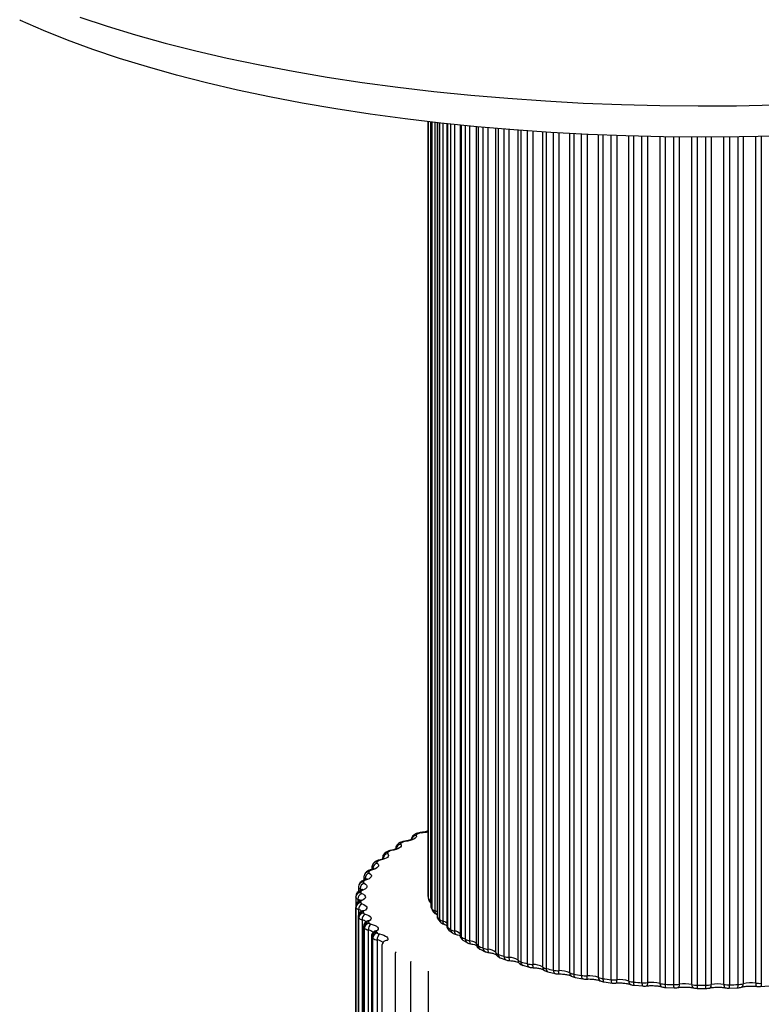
# Paper-space layout '_Dimétrica' of a CAD drawing. Header units: millimetres. Extents: x -264 to 96, y -298 to 347.
# Tile 2 of 4: x -226 to -72, y -173 to 31. Entities that reach past the tile are written whole.
import ezdxf

# ---------------------------------------------------------------- set-up
doc = ezdxf.new("R2010")
doc.units = ezdxf.units.MM

psp = doc.layouts.new('_Dimétrica')

# ---------------------------------------------------------------- linework, layer by layer
at = {"color": 7, "linetype": 'Continuous', "lineweight": 25}
for p, q in [((-141.06, 10.3), (-141.06, -150.25)), ((-140.49, 10.23), (-140.49, -152.39)), ((-139.18, 10.09), (-139.18, -154.5)), ((-137.14, 9.86), (-137.14, -156.54)), ((-134.41, 9.58), (-134.41, -158.49)), ((-143.43, -137.41), (-143.8, -137.6)), ((-142.98, -137.36), (-143.35, -137.55)), ((-146.83, -139.28), (-147.16, -139.48)), ((-146.31, -139.19), (-146.63, -139.39)), ((-150.48, -142.39), (-150.48, -142.69)), ((-149.74, -141.26), (-150.02, -141.47)), ((-152.69, -144.36), (-152.69, -144.84)), ((-152.14, -143.34), (-152.36, -143.57)), ((-154.36, -146.4), (-154.36, -147.06)), ((-154, -145.53), (-154.16, -145.76)), ((-155.47, -148.47), (-155.47, -149.41)), ((-155.39, -148.06), (-155.46, -148.47)), ((-155.29, -147.82), (-155.39, -148.06)), ((-156.01, -150.43), (-156.02, -150.55)), ((-156.02, -150.57), (-156.02, -150.55)), ((-156.02, -150.57), (-156.02, -152.31)), ((-155.98, -150.18), (-156.01, -150.43)), ((-156.01, -150.43), (-156, -150.57)), ((-141.06, -150.25), (-141.06, -150.27)), ((-141.06, -150.27), (-141.06, -150.35)), ((-141.06, -150.35), (-140.96, -151.03)), ((-156.04, -152.46), (-156.04, -254.29)), ((-156.03, -152.49), (-156.04, -152.46)), ((-156.03, -152.49), (-156.03, -254.31)), ((-156.01, -254.54), (-156.01, -152.71)), ((-155.19, -151.33), (-155.2, -151.33)), ((-140.39, -152.84), (-140.08, -153.49)), ((-155.51, -154.56), (-155.51, -256.39)), ((-155.5, -154.65), (-155.5, -256.47)), ((-155.41, -256.7), (-155.41, -154.87)), ((-139.26, -154.13), (-139.25, -154.14)), ((-138.92, -155.21), (-138.4, -155.82)), ((-154.73, -155.29), (-154.73, -257.11)), ((-154.43, -156.64), (-154.43, -258.47)), ((-154.38, -156.79), (-154.38, -258.61)), ((-154.23, -258.83), (-154.23, -157.01)), ((-153.77, -155.59), (-153.82, -155.62)), ((-153.45, -157.4), (-153.45, -259.22)), ((-152.79, -158.68), (-152.79, -260.5)), ((-152.69, -158.88), (-152.69, -260.7)), ((-152.49, -260.92), (-152.49, -159.09)), ((-152.31, -157.75), (-152.31, -157.75)), ((-136.71, -157.43), (-136, -158)), ((-151.6, -159.46), (-151.6, -261.29)), ((-150.61, -160.66), (-150.61, -262.48)), ((-150.23, -159.82), (-150.26, -159.84)), ((-133.81, -159.5), (-132.92, -160.03)), ((-147.9, -162.56), (-147.9, -264.39)), ((-130.26, -161.41), (-129.2, -161.9)), ((-126.1, -163.16), (-124.88, -163.6)), ((-144.69, -164.38), (-144.69, -266.2)), ((-121.38, -164.73), (-120.03, -165.12)), ((-141.01, -166.1), (-141.01, -166.06)), ((-141.01, -166.1), (-141.01, -267.92)), ((-141, -165.91), (-140.99, -166.1)), ((-116.17, -166.1), (-114.69, -166.43)), ((-111.29, -166.98), (-111.28, -166.99)), ((-110.52, -167.26), (-108.94, -167.53)), ((-104.52, -168.19), (-102.85, -168.4)), ((-98.24, -168.88), (-96.51, -169.02)), ((-91.76, -169.32), (-90, -169.4)), ((-85.17, -169.51), (-83.4, -169.52)), ((-78.57, -169.45), (-76.8, -169.39)), ((-72.03, -169.12), (-70.29, -169))]:
    psp.add_line(p, q, dxfattribs=at)
at = {"color": 8, "linetype": 'Continuous', "lineweight": 25}
for p, q in [((-141.06, 10.3), (-141.06, -150.27)), ((-140.98, -150.87), (-140.98, 10.29)), ((-140.57, 10.24), (-140.57, -151.23)), ((-140.47, 10.23), (-140.47, -152.49)), ((-140.18, -153.08), (-140.18, 10.2)), ((-139.64, 10.14), (-139.64, -153.43)), ((-139.11, 10.08), (-139.11, -154.67)), ((-138.62, -155.25), (-138.62, 10.02)), ((-137.96, 9.95), (-137.96, -155.57)), ((-137, 9.85), (-137, -156.78)), ((-136.31, -157.34), (-136.31, 9.77)), ((-135.55, 9.69), (-135.55, -157.63)), ((-134.17, 9.55), (-134.17, -158.8)), ((-133.29, -159.33), (-133.29, 9.47)), ((-132.43, 9.38), (-132.43, -159.59)), ((-131.01, -160.33), (-131.01, 9.25)), ((-130.65, 9.21), (-130.65, -160.7)), ((-129.59, -161.18), (-129.59, 9.12)), ((-128.65, 9.03), (-128.65, -161.41)), ((-126.99, -162.09), (-126.99, 8.89)), ((-126.5, 8.84), (-126.5, -162.45)), ((-125.28, -162.89), (-125.28, 8.74)), ((-124.26, 8.66), (-124.26, -163.08)), ((-122.37, -163.69), (-122.37, 8.51)), ((-121.76, 8.47), (-121.76, -164.02)), ((-120.4, -164.41), (-120.4, 8.37)), ((-119.32, 8.29), (-119.32, -164.56)), ((-117.23, -165.09), (-117.23, 8.15)), ((-116.51, 8.11), (-116.51, -165.4)), ((-115.02, -165.74), (-115.02, 8.01)), ((-113.9, 7.95), (-113.9, -165.84)), ((-111.64, -166.29), (-111.64, 7.82)), ((-110.82, 7.77), (-110.82, -166.57)), ((-109.22, -166.84), (-109.22, 7.69)), ((-108.06, 7.64), (-108.06, -166.91)), ((-105.67, -167.26), (-105.67, 7.53)), ((-104.75, 7.49), (-104.75, -167.51)), ((-103.07, -167.72), (-103.07, 7.43)), ((-101.9, 7.38), (-101.9, -167.74)), ((-99.4, -168), (-99.4, 7.3)), ((-98.4, 7.27), (-98.4, -168.21)), ((-96.66, -168.35), (-96.66, 7.23)), ((-95.49, 7.2), (-95.49, -168.33)), ((-92.91, -168.49), (-92.91, 7.15)), ((-91.85, 7.13), (-91.85, -168.65)), ((-90.07, -168.73), (-90.07, 7.1)), ((-88.92, 7.09), (-88.92, -168.66)), ((-86.3, -168.72), (-86.3, 7.07)), ((-85.19, 7.07), (-85.19, -168.85)), ((-83.39, -168.85), (-83.39, 7.06)), ((-82.28, 7.07), (-82.28, -168.74)), ((-79.66, -168.7), (-79.66, 7.08)), ((-78.51, 7.09), (-78.51, -168.78)), ((-76.72, -168.72), (-76.72, 7.11)), ((-75.65, 7.12), (-75.65, -168.56)), ((-73.06, -168.42), (-73.06, 7.17)), ((-71.89, 7.19), (-71.89, -168.45)), ((-154.11, -146.72), (-154.11, -146.97)), ((-155.13, -148.84), (-155.13, -149.22)), ((-155.58, -150.99), (-155.58, -151.55)), ((-140.98, -150.87), (-140.96, -151.03)), ((-155.45, -153.15), (-155.45, -154.24)), ((-140.57, -151.23), (-140.49, -151.27))]:
    psp.add_line(p, q, dxfattribs=at)
at = {"color": 7, "linetype": 'Continuous', "lineweight": 25, "flags": 128}
for points in [[(-130.85, 9.23), (-138.36, 9.99), (-145.76, 10.87), (-153.04, 11.85), (-160.18, 12.95), (-167.16, 14.15), (-173.97, 15.45), (-180.6, 16.85), (-187.04, 18.35), (-193.27, 19.94), (-199.28, 21.63), (-205.05, 23.4), (-210.58, 25.26), (-215.85, 27.2), (-220.86, 29.22), (-225.59, 31.31), (-225.78, 31.39)], [(-68.63, 7.28), (-76.47, 7.11), (-84.32, 7.06), (-92.17, 7.13), (-100, 7.32), (-107.8, 7.63), (-115.55, 8.05), (-123.24, 8.58), (-130.85, 9.23)], [(-143.5, -137.78), (-143.47, -137.98), (-143.54, -138.17), (-143.71, -138.36), (-143.97, -138.54), (-144.32, -138.7), (-144.74, -138.84), (-145.23, -138.95), (-145.77, -139.04)], [(-143.35, -137.55), (-143.4, -137.57), (-143.44, -137.6), (-143.47, -137.63), (-143.49, -137.66), (-143.51, -137.69), (-143.51, -137.72), (-143.51, -137.75), (-143.5, -137.78)], [(-146.72, -139.62), (-146.63, -139.82), (-146.65, -140.01), (-146.77, -140.21), (-146.98, -140.39), (-147.28, -140.56), (-147.67, -140.72), (-148.13, -140.84), (-148.64, -140.94)], [(-146.63, -139.39), (-146.67, -139.41), (-146.7, -139.44), (-146.72, -139.47), (-146.74, -139.5), (-146.75, -139.53), (-146.75, -139.56), (-146.74, -139.59), (-146.72, -139.62)], [(-149.43, -141.55), (-149.29, -141.74), (-149.25, -141.94), (-149.31, -142.14), (-149.48, -142.33), (-149.73, -142.51), (-150.08, -142.67), (-150.5, -142.81), (-150.99, -142.92)], [(-151.6, -143.55), (-151.41, -143.74), (-151.32, -143.94), (-151.33, -144.14), (-151.44, -144.33), (-151.65, -144.52), (-151.95, -144.69), (-152.33, -144.84), (-152.79, -144.97)], [(-151.64, -143.32), (-151.66, -143.35), (-151.68, -143.38), (-151.69, -143.41), (-151.69, -143.44), (-151.68, -143.47), (-151.66, -143.5), (-151.64, -143.53), (-151.6, -143.55)], [(-153.23, -145.61), (-152.99, -145.8), (-152.85, -145.99), (-152.81, -146.19), (-152.86, -146.38), (-153.02, -146.58), (-153.27, -146.76), (-153.61, -146.92), (-154.03, -147.06)], [(-153.33, -145.38), (-153.35, -145.41), (-153.35, -145.44), (-153.35, -145.47), (-153.35, -145.5), (-153.33, -145.53), (-153.3, -145.56), (-153.27, -145.59), (-153.23, -145.61)], [(-154.3, -147.72), (-154.01, -147.89), (-153.82, -148.08), (-153.72, -148.27), (-153.73, -148.47), (-153.83, -148.67), (-154.03, -148.85), (-154.33, -149.03), (-154.71, -149.18)], [(-154.46, -147.49), (-154.47, -147.52), (-154.47, -147.55), (-154.46, -147.58), (-154.44, -147.61), (-154.42, -147.63), (-154.39, -147.66), (-154.35, -147.69), (-154.3, -147.72)], [(-155.02, -149.62), (-155.02, -149.65), (-155.01, -149.68), (-155, -149.71), (-154.97, -149.74), (-154.94, -149.76), (-154.9, -149.79), (-154.85, -149.82), (-154.8, -149.84)], [(-154.8, -149.84), (-154.47, -150), (-154.22, -150.19), (-154.07, -150.38), (-154.02, -150.58), (-154.08, -150.77), (-154.23, -150.97), (-154.48, -151.15), (-154.81, -151.31)], [(-154.81, -151.31), (-154.86, -151.33), (-154.91, -151.36), (-154.95, -151.39), (-154.98, -151.41), (-155.01, -151.44), (-155.03, -151.47), (-155.03, -151.5), (-155.03, -151.53)], [(-154.73, -151.97), (-154.35, -152.13), (-154.06, -152.3), (-153.86, -152.49), (-153.76, -152.68), (-153.75, -152.88), (-153.85, -153.07), (-154.05, -153.26), (-154.34, -153.44)], [(-154.34, -153.44), (-154.39, -153.46), (-154.43, -153.49), (-154.46, -153.52), (-154.49, -153.54), (-154.5, -153.57), (-154.51, -153.6), (-154.51, -153.63), (-154.5, -153.66)], [(-154.08, -154.09), (-153.66, -154.23), (-153.33, -154.4), (-153.08, -154.58), (-152.92, -154.77), (-152.87, -154.97), (-152.91, -155.16), (-153.06, -155.36), (-153.3, -155.54)], [(-153.3, -155.54), (-153.34, -155.56), (-153.37, -155.59), (-153.4, -155.62), (-153.42, -155.65), (-153.43, -155.68), (-153.43, -155.71), (-153.42, -155.74), (-153.4, -155.77)], [(-152.86, -156.18), (-152.41, -156.31), (-152.03, -156.47), (-151.74, -156.64), (-151.53, -156.82), (-151.42, -157.02), (-151.42, -157.22), (-151.51, -157.41), (-151.7, -157.6)], [(-151.7, -157.6), (-151.73, -157.63), (-151.76, -157.66), (-151.78, -157.69), (-151.79, -157.72), (-151.79, -157.75), (-151.78, -157.78), (-151.76, -157.81), (-151.74, -157.84)], [(-151.09, -158.23), (-150.61, -158.35), (-150.19, -158.49), (-149.85, -158.65), (-149.59, -158.83), (-149.43, -159.02), (-149.37, -159.22), (-149.41, -159.42), (-149.55, -159.61)], [(-132.43, -159.59), (-132.13, -159.65), (-131.85, -159.72), (-131.61, -159.8), (-131.41, -159.89), (-131.24, -159.99), (-131.12, -160.1), (-131.04, -160.21), (-131.01, -160.33)]]:
    psp.add_lwpolyline(points, dxfattribs=at)
at = {"color": 8, "linetype": 'Continuous', "lineweight": 25, "flags": 128}
for points in [[(-213.27, 31.95), (-207.62, 30.08), (-201.73, 28.29), (-195.6, 26.6), (-189.26, 24.99), (-182.71, 23.48), (-175.97, 22.07), (-169.05, 20.76), (-161.95, 19.55), (-154.71, 18.44), (-147.33, 17.45), (-139.82, 16.57), (-132.2, 15.79)], [(-132.2, 15.79), (-124.49, 15.13), (-116.69, 14.59), (-108.83, 14.16), (-100.92, 13.84), (-92.98, 13.64), (-85.02, 13.56), (-77.06, 13.6), (-69.11, 13.76)], [(-142.49, -137.17), (-142.46, -137.18), (-142.41, -137.22)], [(-148.64, -140.94), (-148.72, -140.9), (-148.8, -140.9)], [(-145.89, -138.99), (-145.84, -138.99), (-145.77, -139.04)], [(-150.99, -142.92), (-151.08, -142.89), (-151.18, -142.89)], [(-153.89, -146.9), (-153.94, -146.85), (-154.11, -146.72)], [(-154.79, -149.09), (-154.93, -148.97), (-155.13, -148.84)], [(-140.49, -152.39), (-140.49, -152.44), (-140.47, -152.49)], [(-140.47, -152.49), (-140.45, -152.67), (-140.39, -152.84)], [(-155.5, -154.65), (-155.51, -154.59), (-155.51, -154.57)], [(-150.37, -160.18), (-150.37, -160.17), (-150.41, -160.02), (-150.53, -159.89), (-150.71, -159.76), (-150.95, -159.64), (-151.25, -159.54), (-151.6, -159.46)], [(-132.43, -159.59), (-132.42, -159.77), (-132.39, -159.93), (-132.35, -160.06), (-132.3, -160.17), (-132.23, -160.24), (-132.16, -160.28), (-132.15, -160.28)], [(-128.65, -161.41), (-128.64, -161.59), (-128.62, -161.75), (-128.59, -161.89), (-128.55, -161.99), (-128.5, -162.06), (-128.45, -162.09), (-128.44, -162.09)], [(-126.99, -162.09), (-126.97, -162.27), (-126.92, -162.42)], [(-124.26, -163.08), (-124.25, -163.26), (-124.24, -163.41), (-124.22, -163.55), (-124.19, -163.65), (-124.16, -163.72), (-124.13, -163.75), (-124.12, -163.75)], [(-110.82, -166.57), (-110.81, -166.75), (-110.78, -166.91), (-110.74, -167.04), (-110.68, -167.15), (-110.61, -167.22), (-110.52, -167.26), (-110.52, -167.26)], [(-109.22, -166.84), (-109.21, -167.02), (-109.19, -167.18), (-109.15, -167.32), (-109.09, -167.42), (-109.02, -167.5), (-108.95, -167.53), (-108.94, -167.53)], [(-108.06, -166.91), (-108.07, -167.09), (-108.07, -167.24), (-108.09, -167.38), (-108.1, -167.48), (-108.12, -167.55), (-108.15, -167.58), (-108.15, -167.58)], [(-104.75, -167.51), (-104.75, -167.69), (-104.73, -167.85), (-104.69, -167.98), (-104.65, -168.08), (-104.59, -168.15), (-104.53, -168.19), (-104.52, -168.19)], [(-103.07, -167.72), (-103.07, -167.9), (-103.05, -168.06), (-103.02, -168.19), (-102.97, -168.29), (-102.92, -168.36), (-102.86, -168.4), (-102.85, -168.4)], [(-101.9, -167.74), (-101.91, -167.92), (-101.92, -168.08), (-101.94, -168.21), (-101.97, -168.31), (-102.01, -168.38), (-102.05, -168.41), (-102.06, -168.41)], [(-98.4, -168.21), (-98.4, -168.38), (-98.38, -168.54), (-98.36, -168.68), (-98.33, -168.78), (-98.29, -168.85), (-98.25, -168.88), (-98.24, -168.88)], [(-96.66, -168.35), (-96.66, -168.53), (-96.64, -168.69), (-96.62, -168.82), (-96.59, -168.92), (-96.56, -168.99), (-96.52, -169.02), (-96.51, -169.02)], [(-95.49, -168.33), (-95.5, -168.5), (-95.52, -168.66), (-95.55, -168.8), (-95.6, -168.9), (-95.65, -168.97), (-95.71, -169), (-95.72, -169.01)], [(-91.85, -168.65), (-91.85, -168.83), (-91.84, -168.99), (-91.83, -169.12), (-91.81, -169.23), (-91.79, -169.29), (-91.77, -169.32), (-91.76, -169.32)], [(-88.92, -168.66), (-88.93, -168.84), (-88.95, -169), (-89, -169.13), (-89.05, -169.24), (-89.13, -169.31), (-89.21, -169.35), (-89.21, -169.35)], [(-79.66, -168.7), (-79.65, -168.88), (-79.62, -169.04), (-79.57, -169.17), (-79.51, -169.28), (-79.44, -169.35), (-79.36, -169.39), (-79.35, -169.39)], [(-73.06, -168.42), (-73.05, -168.6), (-73.03, -168.75), (-73, -168.89), (-72.95, -168.99), (-72.89, -169.06), (-72.83, -169.1), (-72.82, -169.1)], [(-71.89, -168.45), (-71.9, -168.63), (-71.91, -168.79), (-71.93, -168.92), (-71.95, -169.02), (-71.98, -169.09), (-72.02, -169.12), (-72.03, -169.12)]]:
    psp.add_lwpolyline(points, dxfattribs=at)
at = {"color": 7, "linetype": 'Continuous', "lineweight": 25}
for centre, radius, start, end in [((-143.47, -138.8), 1.02, 91.7947, 178.1602), ((-142.31, -138.91), 1.69, 93.3142, 113.4401), ((-148.52, -142.09), 1.15, 95.8693, 121.9607), ((-146.64, -140.67), 1.05, 94.2419, 178.3535), ((-145.66, -140.45), 1.42, 94.6264, 117.3147), ((-150.87, -143.83), 0.91, 97.0061, 127.6464), ((-149.3, -142.62), 1.08, 96.915, 178.7201), ((-149.33, -141.44), 0.144, 117.7629, 228.2374), ((-132.85, -162.4), 26.8, 127.4138, 128.1287), ((-152.69, -145.66), 0.697, 97.9839, 134.744), ((-151.41, -144.64), 1.11, 99.8462, 179.2327), ((-138.13, -156.38), 18.79, 135.0532, 135.9591), ((-153.95, -147.57), 0.519, 98.7502, 143.7507), ((-152.98, -146.72), 1.13, 103.0734, 179.8608), ((-142.39, -152.8), 13.22, 144.741, 145.8861), ((-153.97, -148.83), 1.17, 106.641, 180.5693), ((-145.37, -151.12), 9.79, 156.8357, 158.2349), ((-154.38, -150.96), 1.2, 110.5987, 181.3174), ((-146.93, -150.65), 8.16, 171.1434, 172.7232), ((-154.65, -149.55), 0.379, 99.3246, 155.2623), ((-134.53, -149.67), 6.55, 185.2, 190.4835), ((-140.4, -150.63), 0.625, 202.2169, 254.5371), ((-155.05, -152.52), 0.987, 89.2465, 178.1832), ((-147.86, -151.56), 8.23, 186.4866, 188.0716), ((-155.02, -152.75), 0.99, 89.4694, 178.1694), ((-155.32, -152.41), 0.746, 204.0613, 260.6475), ((-154.2, -153.1), 1.25, 115.0015, 182.0572), ((-146.97, -150.62), 8.12, 186.4866, 188.0716), ((-154.67, -151.6), 0.373, 204.0613, 260.6475), ((-132.71, -149.04), 8.49, 203.9289, 208.3742), ((-139.42, -152.5), 0.954, 217.494, 256.638), ((-154.48, -154.68), 1.02, 91.4675, 178.1484), ((-146.36, -151.13), 9.8, 201.0595, 202.471), ((-154.39, -154.91), 1.02, 91.7099, 178.1568), ((-154.58, -154.28), 1.02, 215.719, 261.2161), ((-153.43, -155.22), 1.31, 119.908, 182.7337), ((-145.49, -150.19), 9.66, 201.0595, 202.471), ((-154, -153.59), 0.511, 215.719, 261.2161), ((-129.01, -146.5), 12.99, 218.958, 222.3061), ((-153.33, -156.82), 1.05, 93.8852, 178.3153), ((-143.4, -149.51), 13.17, 213.534, 214.6924), ((-153.18, -157.04), 1.05, 94.1495, 178.3433), ((-153.26, -156.04), 1.37, 224.8406, 261.9708), ((-152.06, -157.32), 1.39, 125.3766, 183.2855), ((-142.57, -148.59), 12.99, 213.534, 214.6924), ((-152.77, -155.5), 0.687, 224.8406, 261.9708), ((-137.68, -154.19), 1.41, 228.6092, 258.6169), ((-123.78, -140.96), 20.62, 230.122, 232.5822), ((-151.62, -158.9), 1.08, 96.5248, 178.6591), ((-139.15, -145.99), 18.7, 223.5815, 224.4988), ((-151.41, -159.12), 1.08, 96.8139, 178.7041), ((-151.38, -157.68), 1.8, 232.0239, 262.9388), ((-138.38, -145.12), 18.44, 223.5815, 224.4988), ((-150.09, -159.37), 1.51, 131.4611, 183.6473), ((-150.98, -157.34), 0.898, 232.0239, 262.9388), ((-135.22, -155.68), 1.98, 236.8138, 260.6328), ((-117.49, -131.73), 31.8, 238.3634, 240.2067), ((-132.09, -156.97), 2.64, 243.0629, 262.6628), ((-130.5, -160.19), 0.532, 195.077, 253.5515), ((-110.69, -118.64), 46.56, 244.6094, 246.039), ((-128.34, -158.07), 3.36, 247.9927, 264.6798), ((-128.57, -163.59), 2.18, 43.538, 92.1375), ((-126.3, -161.66), 0.814, 212.2443, 255.8777), ((-103.94, -102.07), 64.46, 249.5174, 250.6683), ((-124.02, -159.02), 4.07, 252.0159, 266.6775), ((-124.16, -166.01), 2.93, 52.403, 91.8661), ((-121.51, -162.83), 1.22, 224.7879, 257.8608), ((-97.76, -82.89), 84.6, 253.5192, 254.4792), ((-119.21, -159.84), 4.73, 255.4039, 268.6662), ((-119.17, -168.33), 3.77, 59.1278, 92.3052), ((-116.2, -163.68), 1.75, 233.9675, 259.8624), ((-92.55, -62.44), 105.71, 256.8971, 257.7247), ((-113.96, -160.58), 5.27, 258.3395, 270.6666), ((-113.64, -170.45), 4.62, 64.3876, 93.2177), ((-110.48, -164.21), 2.38, 240.8701, 261.8912), ((-88.55, -42.31), 126.24, 259.8411, 260.5763), ((-108.33, -161.26), 5.65, 260.9502, 272.7075), ((-107.64, -172.31), 5.42, 68.6263, 94.4606), ((-104.43, -164.44), 3.08, 246.243, 263.915), ((-85.84, -24.2), 144.55, 262.4834, 263.1551), ((-102.39, -161.91), 5.85, 263.3276, 274.8242), ((-101.27, -173.8), 6.1, 72.1355, 95.9581), ((-98.13, -164.41), 3.8, 250.5729, 265.9196), ((-84.32, -9.7), 159.14, 264.9207, 265.5507), ((-96.21, -162.54), 5.83, 265.5404, 277.0607), ((-94.61, -174.86), 6.6, 75.1096, 97.6791), ((-91.69, -164.17), 4.49, 254.177, 267.9097), ((-83.69, -0.14), 168.72, 267.2277, 267.8337), ((-89.84, -163.14), 5.6, 267.6415, 279.4722), ((-87.77, -175.44), 6.88, 77.6796, 99.6243), ((-85.18, -163.77), 5.08, 257.2672, 269.9027), ((-83.59, 3.6), 172.45, 269.4665, 270.0636), ((-83.37, -163.67), 5.19, 269.6732, 282.1305), ((-80.86, -175.49), 6.9, 79.9337, 101.8198), ((-78.69, -163.25), 5.53, 259.9891, 271.9244), ((-83.53, 1.16), 170.01, 271.6923, 272.2951), ((-76.86, -164.1), 4.62, 271.6699, 285.1324), ((-74, -175.03), 6.68, 81.9288, 104.3168), ((-72.3, -162.67), 5.8, 262.4461, 274.0076)]:
    psp.add_arc(centre, radius, start, end, dxfattribs=at)
at = {"color": 8, "linetype": 'Continuous', "lineweight": 25}
for centre, radius, start, end in [((-143.51, -138.2), 0.673, 76.6525, 116.3452), ((-143.14, -138.01), 0.665, 76.3944, 115.7655), ((-142.99, -129.79), 7.46, 274.5263, 285.0275), ((-146.77, -140.11), 0.739, 78.7836, 121.5616), ((-146.46, -139.91), 0.732, 78.5511, 120.846), ((-150.18, -142.37), 0.298, 182.8631, 228.8256), ((-149.53, -142.11), 0.806, 80.9316, 127.634), ((-149.26, -141.9), 0.8, 80.7182, 126.7942), ((-152.94, -145.27), 0.339, 62.483, 102.5674), ((-152.34, -144.33), 0.344, 184.7525, 238.9759), ((-151.75, -144.17), 0.857, 82.6793, 135.3586), ((-151.54, -143.95), 0.852, 82.4803, 134.4328), ((-153.95, -146.34), 0.413, 188.2553, 246.5049), ((-154.19, -147.44), 0.419, 66.8961, 105.2236), ((-153.42, -146.28), 0.903, 84.4374, 145.4602), ((-153.27, -146.06), 0.898, 84.2552, 143.9783), ((-155.01, -148.4), 0.463, 189.3771, 255.0435), ((-154.53, -148.42), 0.932, 85.8241, 157.447), ((-154.44, -148.19), 0.929, 85.6453, 156.0928), ((-155.47, -150.43), 0.571, 194.3971, 258.8955), ((-155.06, -150.58), 0.962, 87.5387, 171.3744), ((-155.03, -150.35), 0.959, 87.3592, 169.8601), ((-155.93, -152.04), 1.11, 41.7399, 71.3593), ((-154.87, -149.65), 0.5, 70.5336, 108.1962), ((-155.7, -154.27), 1.15, 37.8149, 77.2136), ((-154.98, -151.87), 0.582, 73.6188, 111.6237), ((-139.63, -151.25), 0.931, 179.0902, 203.1601), ((-139.31, -153.08), 0.872, 179.8344, 208.3366), ((-154.5, -154.08), 0.662, 76.3019, 115.6856), ((-138.94, -153.51), 0.706, 173.4282, 242.7584), ((-140.18, -155.16), 1.81, 56.3378, 72.6419), ((-138.91, -154.49), 0.273, 181.7002, 221.5784), ((-138.26, -154.68), 0.855, 179.5135, 218.7156), ((-155.02, -156.76), 1.5, 44.1744, 79.0777), ((-154.17, -156.64), 0.255, 180.53, 215.4052), ((-153.45, -156.25), 0.729, 78.4664, 120.7932), ((-137.77, -155.25), 0.848, 179.3728, 222.1645), ((-137.3, -155.67), 0.669, 171.1193, 244.7315), ((-138.25, -157.17), 1.63, 47.1698, 79.8242), ((-136.81, -156.51), 0.328, 184.2339, 235.6403), ((-136.18, -156.8), 0.821, 178.6474, 229.4704), ((-153.66, -159.05), 1.67, 44.4462, 82.5478), ((-152.5, -158.67), 0.29, 182.4088, 227.4123), ((-151.83, -158.39), 0.797, 80.6405, 126.7107), ((-135.5, -157.36), 0.813, 178.3857, 231.71), ((-134.9, -157.76), 0.656, 169.2905, 241.159), ((-135.56, -159.05), 1.42, 35.5873, 89.3743), ((-133.98, -158.42), 0.428, 189.514, 244.8906), ((-133.38, -158.84), 0.789, 177.5642, 236.6619), ((-149.67, -160.45), 0.851, 82.4463, 131.9208), ((-132.51, -159.36), 0.78, 177.221, 238.1785), ((-129.9, -160.75), 0.748, 175.8437, 241.5411), ((-128.86, -161.24), 0.738, 175.3767, 242.4672), ((-125.79, -162.52), 0.713, 174.023, 244.0016), ((-124.58, -162.97), 0.704, 173.4915, 244.347), ((-121.52, -163.69), 0.857, 179.5644, 217.5404), ((-121.09, -164.12), 0.682, 172.0079, 244.3807), ((-119.73, -164.51), 0.675, 171.4509, 244.1439), ((-118.14, -164.78), 1.2, 169.3465, 201.8642), ((-116.41, -165.11), 0.825, 178.749, 228.4997), ((-115.86, -165.52), 0.66, 169.9803, 242.5861), ((-114.38, -165.86), 0.657, 169.4697, 241.7068), ((-120.69, -166.07), 6.79, 356.2628, 1.8892), ((-110.85, -166.32), 0.792, 177.6984, 236.0485), ((-104.92, -167.32), 0.752, 176.0272, 241.1935), ((-98.69, -168.07), 0.717, 174.2347, 243.8772), ((-92.24, -168.58), 0.683, 172.1775, 244.9689), ((-89.04, -168.95), 1.06, 167.8855, 204.9167), ((-85.65, -168.83), 0.66, 170.1426, 243.2438), ((-81.3, -169.07), 3.9, 176.6943, 186.5031), ((-115.9, -169.08), 32.51, 359.2218, 0.3967), ((-82.92, -168.86), 0.659, 297.741, 10.2084), ((-79.79, -169), 1.3, 340.0801, 9.8607), ((-77.71, -168.94), 1.01, 333.7873, 12.6745), ((-76.32, -168.66), 0.679, 295.5464, 8.2166)]:
    psp.add_arc(centre, radius, start, end, dxfattribs=at)
at = {"color": 7, "linetype": 'Continuous', "lineweight": 25}
for points, knots in [([(-140.97, -136.85), (-141.12, -136.91), (-141.44, -137.02), (-142.02, -137.12), (-142.39, -137.16), (-142.49, -137.17)], [0, 0, 0, 0, 0.38538, 0.834224, 1, 1, 1, 1]), ([(-144.37, -138.56), (-144.37, -138.56), (-144.35, -138.54), (-144.51, -138.65), (-144.87, -138.79), (-145.38, -138.92), (-145.76, -138.97), (-145.89, -138.99)], [0, 0, 0, 0, 0.080718, 0.287898, 0.534953, 0.841178, 1, 1, 1, 1]), ([(-143.8, -137.6), (-143.95, -137.69), (-144.2, -137.84), (-144.44, -138.23), (-144.54, -138.52), (-144.51, -138.67), (-144.51, -138.68)], [0, 0, 0, 0, 0.380185, 0.678714, 0.977331, 1, 1, 1, 1]), ([(-142.49, -137.17), (-142.62, -137.19), (-142.96, -137.22), (-143.24, -137.34), (-143.43, -137.41)], [0, 0, 0, 0, 0.369784, 1, 1, 1, 1]), ([(-148.8, -140.9), (-148.92, -140.92), (-149.27, -140.98), (-149.56, -141.15), (-149.74, -141.26)], [0, 0, 0, 0, 0.35384, 1, 1, 1, 1]), ([(-147.52, -140.49), (-147.53, -140.5), (-147.55, -140.53), (-147.84, -140.67), (-148.26, -140.8), (-148.64, -140.87), (-148.8, -140.9)], [0, 0, 0, 0, 0.213526, 0.463191, 0.776035, 1, 1, 1, 1]), ([(-147.16, -139.48), (-147.28, -139.57), (-147.51, -139.74), (-147.72, -140.12), (-147.73, -140.37), (-147.73, -140.48)], [0, 0, 0, 0, 0.393693, 0.732316, 1, 1, 1, 1]), ([(-145.89, -138.99), (-146.02, -139), (-146.36, -139.05), (-146.65, -139.19), (-146.83, -139.28)], [0, 0, 0, 0, 0.362857, 1, 1, 1, 1]), ([(-151.18, -142.89), (-151.3, -142.91), (-151.62, -142.99), (-151.94, -143.15), (-152.11, -143.32), (-152.14, -143.34)], [0, 0, 0, 0, 0.34149, 0.896294, 1, 1, 1, 1]), ([(-150.16, -142.54), (-150.15, -142.54), (-150.14, -142.53), (-150.33, -142.65), (-150.68, -142.78), (-151.02, -142.85), (-151.18, -142.89)], [0, 0, 0, 0, 0.143177, 0.408131, 0.731299, 1, 1, 1, 1]), ([(-150.02, -141.47), (-150.12, -141.57), (-150.31, -141.75), (-150.47, -142.1), (-150.46, -142.31), (-150.46, -142.39)], [0, 0, 0, 0, 0.405051, 0.794322, 1, 1, 1, 1]), ([(-153.02, -144.94), (-153.14, -144.97), (-153.42, -145.05), (-153.76, -145.25), (-153.93, -145.45), (-154, -145.53)], [0, 0, 0, 0, 0.3260904, 0.7557945, 1, 1, 1, 1]), ([(-152.21, -144.63), (-152.22, -144.64), (-152.25, -144.66), (-152.52, -144.81), (-152.84, -144.89), (-153.02, -144.94)], [0, 0, 0, 0, 0.285428, 0.611421, 1, 1, 1, 1]), ([(-152.36, -143.57), (-152.44, -143.67), (-152.6, -143.89), (-152.71, -144.19), (-152.68, -144.34), (-152.68, -144.36)], [0, 0, 0, 0, 0.469284, 0.940574, 1, 1, 1, 1]), ([(-154.3, -147.04), (-154.43, -147.08), (-154.69, -147.17), (-155.05, -147.41), (-155.21, -147.68), (-155.29, -147.82)], [0, 0, 0, 0, 0.309304, 0.64739, 1, 1, 1, 1]), ([(-154.16, -145.76), (-154.23, -145.89), (-154.35, -146.09), (-154.34, -146.31), (-154.34, -146.4)], [0, 0, 0, 0, 0.63449, 1, 1, 1, 1]), ([(-153.71, -146.8), (-153.71, -146.79), (-153.69, -146.78), (-153.86, -146.9), (-154.14, -146.99), (-154.3, -147.04)], [0, 0, 0, 0, 0.149829, 0.502543, 1, 1, 1, 1]), ([(-154.6, -148.97), (-154.62, -148.98), (-154.64, -149.01), (-154.85, -149.11), (-155, -149.16), (-155.03, -149.18)], [0, 0, 0, 0, 0.415648, 0.880245, 1, 1, 1, 1]), ([(-155.03, -149.18), (-155.16, -149.23), (-155.41, -149.33), (-155.73, -149.6), (-155.92, -149.91), (-155.96, -150.12), (-155.98, -150.18)], [0, 0, 0, 0, 0.293468, 0.587011, 0.864069, 1, 1, 1, 1]), ([(-140.96, -151.03), (-140.92, -151.17), (-140.84, -151.42), (-140.64, -151.65), (-140.52, -151.73), (-140.49, -151.75)], [0, 0, 0, 0, 0.4815753, 0.8715653, 1, 1, 1, 1]), ([(-155.19, -151.33), (-155.32, -151.39), (-155.6, -151.52), (-155.91, -151.88), (-156.04, -152.27), (-156.03, -152.5), (-156.03, -152.59)], [0, 0, 0, 0, 0.284953, 0.588522, 0.839531, 1, 1, 1, 1]), ([(-154.93, -151.2), (-154.93, -151.19), (-154.92, -151.18), (-155.04, -151.26), (-155.16, -151.31), (-155.19, -151.33)], [0, 0, 0, 0, 0.273067, 0.813303, 1, 1, 1, 1]), ([(-140.47, -152.39), (-140.48, -152.43), (-140.5, -152.59), (-140.44, -152.74), (-140.39, -152.84)], [0, 0, 0, 0, 0.278485, 1, 1, 1, 1]), ([(-154.78, -153.48), (-154.93, -153.57), (-155.18, -153.72), (-155.43, -154.1), (-155.54, -154.4), (-155.51, -154.55), (-155.5, -154.57)], [0, 0, 0, 0, 0.369426, 0.665708, 0.960339, 1, 1, 1, 1]), ([(-154.64, -153.4), (-154.63, -153.39), (-154.61, -153.36), (-154.69, -153.43), (-154.78, -153.48), (-154.78, -153.48)], [0, 0, 0, 0, 0.1078089, 0.9071648, 1, 1, 1, 1]), ([(-140.08, -153.49), (-139.98, -153.63), (-139.81, -153.87), (-139.5, -154.04), (-139.32, -154.11), (-139.25, -154.14)], [0, 0, 0, 0, 0.453538, 0.781788, 1, 1, 1, 1]), ([(-139.16, -154.5), (-139.16, -154.62), (-139.15, -154.88), (-139, -155.1), (-138.92, -155.21)], [0, 0, 0, 0, 0.465265, 1, 1, 1, 1]), ([(-153.82, -155.62), (-153.95, -155.72), (-154.18, -155.89), (-154.39, -156.27), (-154.41, -156.52), (-154.42, -156.64)], [0, 0, 0, 0, 0.394873, 0.7277679, 1, 1, 1, 1]), ([(-138.4, -155.82), (-138.27, -155.93), (-138.03, -156.14), (-137.73, -156.23), (-137.59, -156.28)], [0, 0, 0, 0, 0.536308, 1, 1, 1, 1]), ([(-137.59, -156.28), (-137.48, -156.31), (-137.29, -156.37), (-137.18, -156.42), (-137.14, -156.44)], [0, 0, 0, 0, 0.586962, 1, 1, 1, 1]), ([(-137.12, -156.54), (-137.13, -156.6), (-137.14, -156.8), (-137.01, -157.1), (-136.84, -157.32), (-136.73, -157.41), (-136.71, -157.43)], [0, 0, 0, 0, 0.184684, 0.571252, 0.916664, 1, 1, 1, 1]), ([(-152.31, -157.75), (-152.41, -157.84), (-152.61, -158.03), (-152.78, -158.38), (-152.77, -158.6), (-152.77, -158.68)], [0, 0, 0, 0, 0.401029, 0.7819, 1, 1, 1, 1]), ([(-136, -158), (-135.87, -158.08), (-135.64, -158.23), (-135.35, -158.3), (-135.22, -158.33)], [0, 0, 0, 0, 0.5181828, 1, 1, 1, 1]), ([(-135.22, -158.33), (-135.09, -158.36), (-134.77, -158.43), (-134.49, -158.55), (-134.42, -158.59), (-134.42, -158.59)], [0, 0, 0, 0, 0.372917, 0.970058, 1, 1, 1, 1]), ([(-134.39, -158.48), (-134.4, -158.52), (-134.42, -158.69), (-134.31, -158.97), (-134.1, -159.29), (-133.91, -159.43), (-133.81, -159.5)], [0, 0, 0, 0, 0.078328, 0.410086, 0.697913, 1, 1, 1, 1]), ([(-150.26, -159.84), (-150.34, -159.95), (-150.51, -160.15), (-150.62, -160.47), (-150.6, -160.63), (-150.59, -160.66)], [0, 0, 0, 0, 0.454721, 0.910567, 1, 1, 1, 1]), ([(-132.92, -160.03), (-132.8, -160.08), (-132.56, -160.2), (-132.29, -160.25), (-132.15, -160.28)], [0, 0, 0, 0, 0.505259, 1, 1, 1, 1]), ([(-132.15, -160.28), (-132.01, -160.3), (-131.62, -160.38), (-131.17, -160.52), (-130.91, -160.67), (-130.91, -160.67), (-130.92, -160.66)], [0, 0, 0, 0, 0.202578, 0.576526, 0.853842, 1, 1, 1, 1]), ([(-131.01, -160.37), (-130.99, -160.52), (-130.94, -160.78), (-130.72, -161.1), (-130.49, -161.29), (-130.32, -161.38), (-130.26, -161.41)], [0, 0, 0, 0, 0.308323, 0.570205, 0.831027, 1, 1, 1, 1]), ([(-147.69, -161.9), (-147.76, -162.03), (-147.88, -162.23), (-147.88, -162.47), (-147.88, -162.56)], [0, 0, 0, 0, 0.601785, 1, 1, 1, 1]), ([(-129.2, -161.9), (-129.08, -161.94), (-128.84, -162.03), (-128.57, -162.07), (-128.43, -162.09)], [0, 0, 0, 0, 0.49635, 1, 1, 1, 1]), ([(-128.43, -162.09), (-128.29, -162.11), (-127.86, -162.17), (-127.3, -162.32), (-126.94, -162.46), (-126.83, -162.57), (-126.85, -162.54), (-126.85, -162.54)], [0, 0, 0, 0, 0.176996, 0.508789, 0.777817, 0.99154, 1, 1, 1, 1]), ([(-126.92, -162.42), (-126.85, -162.55), (-126.72, -162.79), (-126.41, -163.02), (-126.21, -163.11), (-126.1, -163.16)], [0, 0, 0, 0, 0.383081, 0.68075, 1, 1, 1, 1]), ([(-144.6, -163.93), (-144.66, -164.08), (-144.72, -164.23), (-144.69, -164.38), (-144.69, -164.39)], [0, 0, 0, 0, 0.9673107, 1, 1, 1, 1]), ([(-124.88, -163.6), (-124.77, -163.64), (-124.53, -163.71), (-124.25, -163.74), (-124.12, -163.75)], [0, 0, 0, 0, 0.490097, 1, 1, 1, 1]), ([(-124.12, -163.75), (-123.96, -163.76), (-123.5, -163.81), (-122.87, -163.93), (-122.39, -164.09), (-122.18, -164.23), (-122.2, -164.22), (-122.2, -164.21)], [0, 0, 0, 0, 0.156746, 0.453884, 0.70635, 0.912349, 1, 1, 1, 1]), ([(-122.2, -164.21), (-122.07, -164.34), (-121.83, -164.58), (-121.52, -164.68), (-121.38, -164.73)], [0, 0, 0, 0, 0.544471, 1, 1, 1, 1]), ([(-120.03, -165.12), (-119.91, -165.15), (-119.66, -165.21), (-119.39, -165.22), (-119.25, -165.23)], [0, 0, 0, 0, 0.485512, 1, 1, 1, 1]), ([(-119.25, -165.23), (-119.09, -165.24), (-118.62, -165.26), (-117.9, -165.37), (-117.29, -165.54), (-117.01, -165.69), (-116.97, -165.72), (-116.96, -165.73)], [0, 0, 0, 0, 0.144522, 0.420667, 0.688793, 0.890342, 1, 1, 1, 1]), ([(-116.96, -165.73), (-116.83, -165.82), (-116.59, -165.99), (-116.3, -166.06), (-116.17, -166.1)], [0, 0, 0, 0, 0.524439, 1, 1, 1, 1]), ([(-114.69, -166.43), (-114.57, -166.46), (-114.32, -166.5), (-114.05, -166.51), (-113.91, -166.51)], [0, 0, 0, 0, 0.481952, 1, 1, 1, 1]), ([(-113.91, -166.51), (-113.74, -166.51), (-113.26, -166.52), (-112.49, -166.6), (-111.79, -166.76), (-111.42, -166.91), (-111.32, -166.96), (-111.29, -166.98)], [0, 0, 0, 0, 0.14412, 0.420968, 0.692492, 0.913394, 1, 1, 1, 1]), ([(-111.29, -166.98), (-111.17, -167.04), (-110.93, -167.17), (-110.66, -167.23), (-110.52, -167.26)], [0, 0, 0, 0, 0.5096204, 1, 1, 1, 1]), ([(-108.94, -167.53), (-108.82, -167.55), (-108.56, -167.58), (-108.29, -167.58), (-108.15, -167.58)], [0, 0, 0, 0, 0.478998, 1, 1, 1, 1]), ([(-108.15, -167.58), (-107.99, -167.57), (-107.51, -167.56), (-106.71, -167.61), (-105.92, -167.74), (-105.47, -167.89), (-105.32, -167.96), (-105.28, -167.97)], [0, 0, 0, 0, 0.143474, 0.419774, 0.693322, 0.925439, 1, 1, 1, 1]), ([(-105.28, -167.97), (-105.16, -168.02), (-104.93, -168.12), (-104.65, -168.17), (-104.52, -168.19)], [0, 0, 0, 0, 0.499358, 1, 1, 1, 1]), ([(-102.85, -168.4), (-102.73, -168.41), (-102.47, -168.44), (-102.2, -168.42), (-102.06, -168.41)], [0, 0, 0, 0, 0.476359, 1, 1, 1, 1]), ([(-102.06, -168.41), (-101.9, -168.4), (-101.43, -168.37), (-100.62, -168.39), (-99.77, -168.49), (-99.25, -168.62), (-99.05, -168.7), (-99, -168.71)], [0, 0, 0, 0, 0.14277, 0.417627, 0.692332, 0.93342, 1, 1, 1, 1]), ([(-99, -168.71), (-98.88, -168.75), (-98.65, -168.83), (-98.37, -168.86), (-98.24, -168.88)], [0, 0, 0, 0, 0.492234, 1, 1, 1, 1]), ([(-96.51, -169.02), (-96.38, -169.03), (-96.12, -169.05), (-95.86, -169.02), (-95.72, -169.01)], [0, 0, 0, 0, 0.473812, 1, 1, 1, 1]), ([(-95.72, -169.01), (-95.57, -168.99), (-95.12, -168.94), (-94.3, -168.93), (-93.4, -169), (-92.83, -169.11), (-92.58, -169.18), (-92.53, -169.2)], [0, 0, 0, 0, 0.1420596, 0.4148173, 0.6896642, 0.9375848, 1, 1, 1, 1]), ([(-92.53, -169.2), (-92.41, -169.23), (-92.17, -169.29), (-91.9, -169.31), (-91.76, -169.32)], [0, 0, 0, 0, 0.487106, 1, 1, 1, 1]), ([(-90, -169.4), (-89.87, -169.4), (-89.6, -169.41), (-89.35, -169.37), (-89.21, -169.35)], [0, 0, 0, 0, 0.471152, 1, 1, 1, 1]), ([(-89.21, -169.35), (-89.07, -169.33), (-88.64, -169.26), (-87.85, -169.22), (-86.92, -169.25), (-86.29, -169.35), (-86.01, -169.41), (-85.95, -169.42)], [0, 0, 0, 0, 0.1413482, 0.4112056, 0.6852301, 0.9382762, 1, 1, 1, 1]), ([(-85.95, -169.42), (-85.83, -169.45), (-85.58, -169.5), (-85.31, -169.51), (-85.17, -169.51)], [0, 0, 0, 0, 0.483216, 1, 1, 1, 1]), ([(-83.4, -169.52), (-83.27, -169.52), (-83, -169.51), (-82.75, -169.46), (-82.62, -169.44)], [0, 0, 0, 0, 0.46815, 1, 1, 1, 1]), ([(-82.62, -169.44), (-82.48, -169.41), (-82.1, -169.33), (-81.33, -169.26), (-80.4, -169.26), (-79.73, -169.32), (-79.42, -169.38), (-79.35, -169.39)], [0, 0, 0, 0, 0.140625, 0.406494, 0.678986, 0.935878, 1, 1, 1, 1]), ([(-79.35, -169.39), (-79.23, -169.41), (-78.98, -169.45), (-78.71, -169.45), (-78.57, -169.45)], [0, 0, 0, 0, 0.4800704, 1, 1, 1, 1]), ([(-76.8, -169.39), (-76.67, -169.38), (-76.4, -169.36), (-76.16, -169.3), (-76.03, -169.27)], [0, 0, 0, 0, 0.464512, 1, 1, 1, 1]), ([(-76.03, -169.27), (-75.91, -169.24), (-75.57, -169.15), (-74.85, -169.04), (-73.94, -169.01), (-73.24, -169.05), (-72.89, -169.09), (-72.82, -169.1)], [0, 0, 0, 0, 0.1398814, 0.4002342, 0.6702506, 0.9300526, 1, 1, 1, 1]), ([(-72.82, -169.1), (-72.69, -169.11), (-72.43, -169.14), (-72.17, -169.13), (-72.03, -169.12)], [0, 0, 0, 0, 0.47734, 1, 1, 1, 1])]:
    psp.add_open_spline(points, degree=3, knots=knots, dxfattribs=at)

doc.saveas('drawing.dxf')
